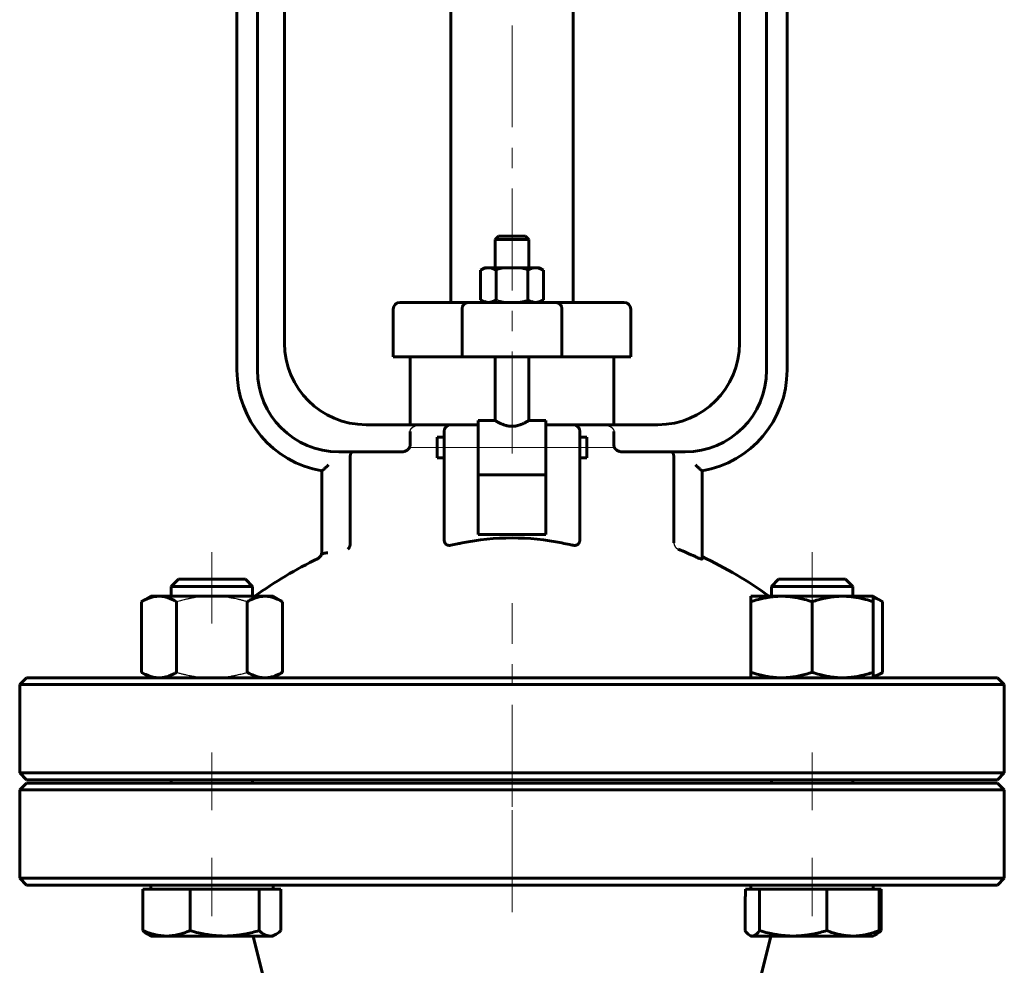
# Model space of a CAD drawing. Header units: millimetres. Extents: x 0 to 594, y 0 to 420.
# Tile 5 of 8: x 149 to 221, y 207 to 277. Entities that reach past the tile are written whole.
import ezdxf

# ---------------------------------------------------------------- set-up
doc = ezdxf.new("R2010")
doc.units = ezdxf.units.MM
for name, pattern in [('K5LT-1', [0]), ('K5LT_AXLED', [12, 7.5, -1.5, 1.5, -1.5]), ('K5LT_BASIC', [0])]:
    doc.linetypes.add(name, pattern=pattern)
doc.layers.add('Системный слой (1)', color=251, linetype='Continuous', true_color=0x6c6c6c)

# ---------------------------------------------------------------- blocks, each defined once
blk = doc.blocks.new('U0')
at = {"layer": 'Системный слой (1)', "color": 143, "linetype": 'K5LT_BASIC', "lineweight": 60, "true_color": 0x33acca}
for start, end in [(116.06522, 125.65144), (54.34856, 64.48361)]:
    blk.add_arc((185.093, 208.176), 32.5, start, end, dxfattribs=at)
blk = doc.blocks.new('U1')
at = {"layer": 'Системный слой (1)', "color": 143, "linetype": 'K5LT_BASIC', "lineweight": 60, "true_color": 0x33acca}
for p, q in [((185.093, 220.835), (149.343, 220.835)), ((220.843, 220.835), (185.093, 220.835))]:
    blk.add_line(p, q, dxfattribs=at)
blk = doc.blocks.new('U4')
at = {"layer": 'Системный слой (1)', "color": 143, "linetype": 'K5LT_BASIC', "lineweight": 60, "true_color": 0x33acca}
for p, q in [((179.593, 245.529), (179.593, 246.279)), ((179.593, 244.779), (179.593, 245.529))]:
    blk.add_line(p, q, dxfattribs=at)
blk = doc.blocks.new('U5')
at = {"layer": 'Системный слой (1)', "color": 143, "linetype": 'K5LT_BASIC', "lineweight": 60, "true_color": 0x33acca}
for p, q in [((149.343, 221.085), (185.093, 221.085)), ((185.093, 221.085), (220.843, 221.085))]:
    blk.add_line(p, q, dxfattribs=at)
blk = doc.blocks.new('U6')
at = {"layer": 'Системный слой (1)', "color": 143, "linetype": 'K5LT_BASIC', "lineweight": 60, "true_color": 0x33acca}
for p, q in [((182.593, 247.529), (183.843, 247.529)), ((186.343, 247.529), (187.593, 247.529))]:
    blk.add_line(p, q, dxfattribs=at)
blk = doc.blocks.new('U9')
at = {"layer": 'Системный слой (1)', "color": 143, "linetype": 'K5LT_BASIC', "lineweight": 60, "true_color": 0x33acca}
for p, q in [((185.093, 261.085), (184.093, 261.085)), ((186.093, 261.085), (185.093, 261.085))]:
    blk.add_line(p, q, dxfattribs=at)
blk = doc.blocks.new('U10')
at = {"layer": 'Системный слой (1)', "color": 143, "linetype": 'K5LT_BASIC', "lineweight": 60, "true_color": 0x33acca}
for p, q in [((190.593, 246.279), (190.593, 245.529)), ((190.593, 245.529), (190.593, 244.779))]:
    blk.add_line(p, q, dxfattribs=at)
blk = doc.blocks.new('U12')
at = {"layer": 'Системный слой (1)', "color": 143, "linetype": 'K5LT_BASIC', "lineweight": 60, "true_color": 0x33acca}
for p, q in [((211.842, 209.677), (211.869, 209.69)), ((211.869, 209.69), (211.896, 209.704)), ((211.896, 209.704), (211.923, 209.719)), ((211.923, 209.719), (212.035, 209.791)), ((212.035, 209.791), (212.152, 209.88)), ((212.152, 209.88), (212.273, 209.987))]:
    blk.add_line(p, q, dxfattribs=at)
blk = doc.blocks.new('U13')
at = {"layer": 'Системный слой (1)', "color": 143, "linetype": 'K5LT_BASIC', "lineweight": 60, "true_color": 0x33acca}
for p, q in [((211.912, 234.416), (211.69, 234.493)), ((212.144, 234.313), (211.912, 234.416)), ((212.386, 234.183), (212.144, 234.313))]:
    blk.add_line(p, q, dxfattribs=at)
blk = doc.blocks.new('U14')
at = {"layer": 'Системный слой (1)', "color": 143, "linetype": 'K5LT_BASIC', "lineweight": 60, "true_color": 0x33acca}
for p, q in [((162.232, 235.835), (160.532, 235.835)), ((165.459, 235.835), (162.232, 235.835))]:
    blk.add_line(p, q, dxfattribs=at)
blk = doc.blocks.new('U15')
at = {"layer": 'Системный слой (1)', "color": 143, "linetype": 'K5LT_BASIC', "lineweight": 60, "true_color": 0x33acca}
for p, q in [((202.249, 209.987), (202.369, 209.835)), ((202.369, 209.835), (202.481, 209.721)), ((202.481, 209.721), (202.59, 209.642)), ((202.59, 209.642), (202.656, 209.611)), ((202.656, 209.611), (202.722, 209.591)), ((202.722, 209.591), (202.787, 209.585))]:
    blk.add_line(p, q, dxfattribs=at)
blk = doc.blocks.new('U16')
at = {"layer": 'Системный слой (1)', "color": 143, "linetype": 'K5LT_BASIC', "lineweight": 60, "true_color": 0x33acca}
for p, q in [((211.69, 228.677), (211.912, 228.754)), ((211.912, 228.754), (212.143, 228.857)), ((212.143, 228.857), (212.386, 228.987))]:
    blk.add_line(p, q, dxfattribs=at)
blk = doc.blocks.new('U17')
at = {"layer": 'Системный слой (1)', "color": 143, "linetype": 'K5LT_BASIC', "lineweight": 60, "true_color": 0x33acca}
for p, q in [((167.274, 209.585), (167.424, 209.6)), ((167.424, 209.6), (167.575, 209.645)), ((167.575, 209.645), (167.728, 209.719)), ((167.728, 209.719), (167.841, 209.791)), ((167.841, 209.791), (167.958, 209.88)), ((167.958, 209.88), (168.079, 209.987))]:
    blk.add_line(p, q, dxfattribs=at)
blk = doc.blocks.new('U18')
at = {"layer": 'Системный слой (1)', "color": 143, "linetype": 'K5LT_BASIC', "lineweight": 60, "true_color": 0x33acca}
for p, q in [((209.532, 235.835), (204.726, 235.835)), ((209.653, 235.835), (209.532, 235.835))]:
    blk.add_line(p, q, dxfattribs=at)

msp = doc.modelspace()

# ---------------------------------------------------------------- linework, layer by layer
at = {"layer": 'Системный слой (1)', "color": 30, "linetype": 'K5LT_AXLED', "lineweight": 18, "true_color": 0xff8000}
for p, q in [((185.0926, 245.0907), (185.0926, 328.5849)), ((177.5926, 245.5294), (182.0926, 245.5294)), ((180.5926, 245.5294), (189.5926, 245.5294)), ((188.0926, 245.5294), (192.5926, 245.5294)), ((162.9955, 232.5849), (162.9955, 237.8349)), ((207.1897, 232.5849), (207.1897, 237.8349)), ((185.0926, 219.0849), (185.0926, 234.083)), ((162.9955, 218.8349), (162.9955, 223.0849)), ((185.0926, 211.3349), (185.0926, 222.8349)), ((207.1897, 218.8349), (207.1897, 223.0849)), ((162.9955, 211.0349), (162.9955, 215.3349)), ((207.1897, 211.0349), (207.1897, 215.3349))]:
    msp.add_line(p, q, dxfattribs=at)
at = {"layer": 'Системный слой (1)', "color": 143, "linetype": 'K5LT_BASIC', "lineweight": 60, "true_color": 0x33acca}
for p, q in [((180.5926, 256.2099), (180.5926, 320.5849)), ((189.5926, 256.2099), (189.5926, 320.5849)), ((164.8426, 316.5849), (164.8426, 251.2099)), ((166.3426, 316.5849), (166.3426, 251.2099)), ((203.8426, 251.2099), (203.8426, 316.5849)), ((205.3426, 251.2099), (205.3426, 316.5849)), ((168.3426, 253.2099), (168.3426, 314.5849)), ((201.8426, 314.5849), (201.8426, 253.2099)), ((184.0926, 261.0849), (183.8426, 260.8349)), ((186.0926, 261.0849), (186.3426, 260.8349)), ((183.8426, 260.8349), (185.0926, 260.8349)), ((183.8426, 258.7599), (183.8426, 260.8349)), ((185.0926, 260.8349), (186.3426, 260.8349)), ((186.3426, 258.7599), (186.3426, 260.8349)), ((183.0926, 258.7599), (182.7832, 258.5813)), ((182.7832, 256.3885), (182.7832, 258.5813)), ((183.3605, 258.7599), (183.0926, 258.7599)), ((185.0926, 258.7599), (183.3605, 258.7599)), ((183.9379, 256.3885), (183.9379, 258.5813)), ((186.8246, 258.7599), (185.0926, 258.7599)), ((186.2473, 256.3885), (186.2473, 258.5813)), ((187.0926, 258.7599), (186.8246, 258.7599)), ((187.0926, 258.7599), (187.402, 258.5813)), ((187.402, 256.3885), (187.402, 258.5813)), ((177.128, 256.2099), (176.8426, 256.2099)), ((181.902, 256.2099), (177.128, 256.2099)), ((188.2832, 256.2099), (181.902, 256.2099)), ((183.0926, 256.2099), (182.7832, 256.3885)), ((187.0926, 256.2099), (187.402, 256.3885)), ((193.0572, 256.2099), (188.2832, 256.2099)), ((193.3426, 256.2099), (193.0572, 256.2099)), ((176.3426, 252.2099), (176.3426, 255.7099)), ((181.4148, 252.2099), (181.4148, 255.7099)), ((188.7704, 252.2099), (188.7704, 255.7099)), ((193.8426, 252.2099), (193.8426, 255.7099)), ((176.3426, 252.2099), (176.6453, 252.2099)), ((176.6453, 252.2099), (181.4148, 252.2099)), ((177.5926, 247.2099), (177.5926, 252.2099)), ((181.4148, 252.2099), (188.7704, 252.2099)), ((183.8426, 247.5294), (183.8426, 252.2099)), ((186.3426, 247.5294), (186.3426, 252.2099)), ((188.7704, 252.2099), (193.5399, 252.2099)), ((192.5926, 247.2099), (192.5926, 252.2099)), ((193.5399, 252.2099), (193.8426, 252.2099)), ((182.5926, 247.5294), (182.5926, 247.182)), ((187.5926, 247.5294), (187.5926, 247.182)), ((178.4593, 247.2099), (174.3426, 247.2099)), ((177.5926, 246.7099), (177.5926, 245.7099)), ((180.5926, 247.2099), (178.4593, 247.2099)), ((180.0926, 246.7099), (180.0926, 244.8779)), ((182.5926, 247.2099), (180.5926, 247.2099)), ((182.5926, 244.4864), (182.5926, 247.182)), ((189.5926, 247.2099), (187.5926, 247.2099)), ((187.5926, 247.182), (187.5926, 244.4864)), ((191.7258, 247.2099), (189.5926, 247.2099)), ((190.0926, 244.8779), (190.0926, 246.7099)), ((195.8426, 247.2099), (191.7258, 247.2099)), ((192.5926, 245.7099), (192.5926, 246.7099)), ((179.5926, 246.2794), (180.0926, 246.2794)), ((190.0926, 246.2794), (190.5926, 246.2794)), ((172.3426, 245.2099), (176.9686, 245.2099)), ((193.2166, 245.2099), (197.8426, 245.2099)), ((173.1684, 244.7099), (173.1684, 238.6515)), ((179.5926, 244.7794), (180.0926, 244.7794)), ((180.0926, 244.8779), (180.0926, 238.7818)), ((182.5926, 244.4864), (182.5926, 243.5533)), ((187.5926, 244.4864), (187.5926, 243.5533)), ((190.0926, 238.7818), (190.0926, 244.8779)), ((190.0926, 244.7794), (190.5926, 244.7794)), ((197.0168, 238.5076), (197.0168, 244.7099)), ((171.0926, 243.8148), (171.0926, 237.987)), ((199.0926, 237.3255), (199.0926, 243.8148)), ((182.5926, 239.1382), (182.5926, 243.5533)), ((182.5926, 243.5294), (187.5926, 243.5294)), ((187.5926, 243.5533), (187.5926, 239.1382)), ((187.5926, 239.1382), (182.5926, 239.1382)), ((171.0926, 237.987), (171.0926, 237.6353)), ((160.5323, 235.8349), (159.9955, 235.2981)), ((165.4587, 235.8349), (165.9955, 235.2981)), ((204.7264, 235.8349), (204.1897, 235.2981)), ((209.6529, 235.8349), (210.1897, 235.2981)), ((159.9955, 235.2981), (162.0659, 235.2981)), ((159.9955, 234.5849), (159.9955, 235.2981)), ((162.0659, 235.2981), (165.9955, 235.2981)), ((165.9955, 234.5849), (165.9955, 235.2981)), ((204.1897, 234.5849), (204.1897, 235.2981)), ((204.1897, 235.2981), (210.042, 235.2981)), ((210.042, 235.2981), (210.1897, 235.2981)), ((210.1897, 234.5849), (210.1897, 235.2981)), ((158.4955, 234.5849), (157.7994, 234.183)), ((157.7994, 234.183), (157.7994, 228.9868)), ((158.4955, 234.5849), (159.0984, 234.5849)), ((159.0984, 234.5849), (162.9955, 234.5849)), ((160.3974, 234.183), (160.3974, 228.9868)), ((162.9955, 234.5849), (166.8926, 234.5849)), ((165.5936, 234.183), (165.5936, 228.9868)), ((166.8926, 234.5849), (167.4955, 234.5849)), ((167.4955, 234.5849), (168.1917, 234.183)), ((168.1917, 234.183), (168.1917, 228.9868)), ((202.6897, 234.5849), (204.9397, 234.5849)), ((202.6897, 234.183), (202.6897, 234.5849)), ((202.6897, 234.183), (202.6897, 228.9868)), ((204.9397, 234.5849), (209.4397, 234.5849)), ((207.1897, 234.183), (207.1897, 228.9868)), ((209.4397, 234.5849), (211.6897, 234.5849)), ((211.6897, 234.5849), (211.6897, 234.183)), ((211.6897, 234.5849), (212.3858, 234.183)), ((211.6897, 234.183), (211.6897, 228.9868)), ((212.3858, 234.183), (212.3858, 228.9868)), ((149.3426, 228.5849), (148.8426, 228.0849)), ((159.8135, 228.5849), (149.3426, 228.5849)), ((158.4955, 228.5849), (157.7994, 228.9868)), ((185.0926, 228.5849), (159.8135, 228.5849)), ((167.4955, 228.5849), (168.1917, 228.9868)), ((210.3717, 228.5849), (185.0926, 228.5849)), ((202.6897, 228.5849), (202.6897, 228.9868)), ((220.8426, 228.5849), (210.3717, 228.5849)), ((211.6897, 228.5849), (212.3858, 228.9868)), ((211.6897, 228.9868), (211.6897, 228.5849)), ((220.8426, 228.5849), (221.3426, 228.0849)), ((148.8426, 228.0849), (185.0926, 228.0849)), ((148.8426, 221.5849), (148.8426, 228.0849)), ((185.0926, 228.0849), (221.3426, 228.0849)), ((221.3426, 221.5849), (221.3426, 228.0849)), ((185.0926, 221.5849), (148.8426, 221.5849)), ((149.3426, 221.0849), (148.8426, 221.5849)), ((221.3426, 221.5849), (185.0926, 221.5849)), ((220.8426, 221.0849), (221.3426, 221.5849)), ((149.3426, 220.8349), (148.8426, 220.3349)), ((159.9955, 220.8349), (159.9955, 221.0849)), ((165.9955, 220.8349), (165.9955, 221.0849)), ((204.1897, 220.8349), (204.1897, 221.0849)), ((210.1897, 220.8349), (210.1897, 221.0849)), ((220.8426, 220.8349), (221.3426, 220.3349)), ((148.8426, 220.3349), (185.0926, 220.3349)), ((148.8426, 213.8349), (148.8426, 220.3349)), ((185.0926, 220.3349), (221.3426, 220.3349)), ((221.3426, 213.8349), (221.3426, 220.3349)), ((149.3426, 213.3349), (148.8426, 213.8349)), ((185.0926, 213.8349), (148.8426, 213.8349)), ((149.3426, 213.3349), (159.8135, 213.3349)), ((158.4955, 213.0349), (158.4955, 213.3349)), ((159.8135, 213.3349), (185.0926, 213.3349)), ((167.4955, 213.0349), (167.4955, 213.3349)), ((221.3426, 213.8349), (185.0926, 213.8349)), ((185.0926, 213.3349), (210.3717, 213.3349)), ((202.6897, 213.0349), (202.6897, 213.3349)), ((210.3717, 213.3349), (220.8426, 213.3349)), ((211.6897, 213.0349), (211.6897, 213.3349)), ((220.8426, 213.3349), (221.3426, 213.8349)), ((157.9119, 213.0349), (159.6487, 213.0349)), ((157.9119, 213.0349), (157.9119, 209.9868)), ((159.6487, 213.0349), (161.3854, 213.0349)), ((161.3854, 213.0349), (161.3854, 209.9868)), ((161.3854, 213.0349), (163.9272, 213.0349)), ((163.9272, 213.0349), (166.469, 213.0349)), ((166.469, 213.0349), (166.469, 209.9868)), ((166.469, 213.0349), (167.274, 213.0349)), ((167.274, 213.0349), (168.0791, 213.0349)), ((168.0791, 213.0349), (168.0791, 209.9868)), ((202.2969, 213.0349), (202.7872, 213.0349)), ((202.7872, 213.0349), (203.3251, 213.0349)), ((203.3251, 213.0349), (205.7953, 213.0349)), ((203.3251, 213.0349), (203.3251, 209.9868)), ((205.7953, 213.0349), (208.2655, 213.0349)), ((208.2655, 213.0349), (208.2655, 209.9868)), ((208.2655, 213.0349), (210.1978, 213.0349)), ((210.1978, 213.0349), (212.1301, 213.0349)), ((212.1301, 213.0349), (212.2732, 213.0349)), ((212.1301, 213.0349), (212.1301, 209.9868)), ((212.2732, 213.0349), (212.2732, 209.9868)), ((202.2493, 211.8035), (202.2493, 209.9868)), ((158.4955, 209.5849), (158.2626, 209.7193)), ((159.6487, 209.5849), (158.4955, 209.5849)), ((163.9272, 209.5849), (159.6487, 209.5849)), ((167.274, 209.5849), (163.9272, 209.5849)), ((167.1068, 205.2779), (166.0301, 209.5849)), ((167.4955, 209.5849), (167.274, 209.5849)), ((167.4955, 209.5849), (167.7284, 209.7193)), ((202.6897, 209.5849), (202.59, 209.6424)), ((202.7872, 209.5849), (202.6897, 209.5849)), ((205.7953, 209.5849), (202.7872, 209.5849)), ((203.0783, 205.2779), (204.1551, 209.5849)), ((210.1978, 209.5849), (205.7953, 209.5849)), ((211.6897, 209.5849), (210.1978, 209.5849)), ((211.6897, 209.5849), (211.7893, 209.6424)), ((211.7894, 209.6424), (211.9226, 209.7193))]:
    msp.add_line(p, q, dxfattribs=at)
for centre, radius, start, end in [((176.8426, 255.7099), 0.5, 90, 180), ((193.3426, 255.7099), 0.5, 0, 90), ((174.3426, 253.2099), 6, 180, 270), ((195.8426, 253.2099), 6, 270, 0), ((172.3426, 251.2099), 7.5, 180, 260.405932), ((172.3426, 251.2099), 6, 180, 270), ((197.8426, 251.2099), 6, 270, 0), ((197.8426, 251.2099), 7.5, 279.594068, 0), ((180.5926, 246.7099), 0.5, 90, 180), ((189.5926, 246.7099), 0.5, 0, 90), ((170.5926, 237.8198), 0.5, 296.065218, 0), ((185.0926, 208.1761), 32.2829, 65.28041, 67.716161)]:
    msp.add_arc(centre, radius, start, end, dxfattribs=at)
for centre, major_axis, ratio, start_param, end_param in [((185.0926, 230.5432), (-12.5, 0), 0.6666667, 4.413712, 5.0110659), ((201.088, 228.2399), (0.32, 31.5683), 0.0492474, 4.1652626, 4.2103445)]:
    msp.add_ellipse(centre, major_axis=major_axis, ratio=ratio, start_param=start_param, end_param=end_param, dxfattribs=at)
for points, knots in [([(182.7832, 258.5813), (182.8462, 258.6176), (182.9521, 258.671), (183.0852, 258.7192), (183.1955, 258.7462), (183.2835, 258.7579), (183.3397, 258.7599), (183.3605, 258.7599)], [0, 0, 0, 0, 2.3590025, 4.1710094, 5.5638785, 7.1013752, 8, 8, 8, 8]), ([(183.3605, 258.7599), (183.4021, 258.7599), (183.4814, 258.7542), (183.6026, 258.7292), (183.7497, 258.6799), (183.8643, 258.6238), (183.9379, 258.5813)], [0, 0, 0, 0, 1.5650017, 3.0195253, 4.5909393, 7, 7, 7, 7]), ([(186.2473, 258.5813), (186.3103, 258.6176), (186.4162, 258.671), (186.5493, 258.7192), (186.6596, 258.7462), (186.7476, 258.7579), (186.8038, 258.7599), (186.8246, 258.7599)], [0, 0, 0, 0, 2.3590025, 4.1710094, 5.5638785, 7.1013752, 8, 8, 8, 8]), ([(186.8246, 258.7599), (186.8662, 258.7599), (186.9455, 258.7542), (187.0667, 258.7292), (187.2138, 258.6799), (187.3284, 258.6238), (187.402, 258.5813)], [0, 0, 0, 0, 1.5650017, 3.0195253, 4.5909393, 7, 7, 7, 7]), ([(181.902, 256.2099), (181.8617, 256.2099), (181.791, 256.2009), (181.6953, 256.1659), (181.6221, 256.122), (181.5568, 256.0662), (181.4967, 255.994), (181.4504, 255.9067), (181.4213, 255.8085), (181.4148, 255.7447), (181.4148, 255.7099)], [0, 0, 0, 0, 1.7403825, 3.048214, 4.3540078, 5.3849806, 6.7063657, 8.3211972, 9.5374293, 11, 11, 11, 11]), ([(183.3605, 256.2099), (183.319, 256.2099), (183.2397, 256.2156), (183.1185, 256.2407), (182.9714, 256.2899), (182.8568, 256.3461), (182.7832, 256.3885)], [0, 0, 0, 0, 1.5650017, 3.0195253, 4.5909393, 7, 7, 7, 7]), ([(183.9379, 256.3885), (183.8749, 256.3522), (183.769, 256.2989), (183.6359, 256.2507), (183.5256, 256.2236), (183.4376, 256.2119), (183.3814, 256.2099), (183.3605, 256.2099)], [0, 0, 0, 0, 2.3590025, 4.1710094, 5.5638785, 7.1013752, 8, 8, 8, 8]), ([(186.8246, 256.2099), (186.7831, 256.2099), (186.7038, 256.2156), (186.5826, 256.2407), (186.4355, 256.2899), (186.3209, 256.3461), (186.2473, 256.3885)], [0, 0, 0, 0, 1.5650017, 3.0195253, 4.5909393, 7, 7, 7, 7]), ([(187.402, 256.3885), (187.339, 256.3522), (187.2331, 256.2989), (187.1, 256.2507), (186.9897, 256.2236), (186.9017, 256.2119), (186.8455, 256.2099), (186.8246, 256.2099)], [0, 0, 0, 0, 2.3590025, 4.1710094, 5.5638785, 7.1013752, 8, 8, 8, 8]), ([(188.2832, 256.2099), (188.3235, 256.2099), (188.3942, 256.2009), (188.4899, 256.1659), (188.5631, 256.122), (188.6283, 256.0662), (188.6885, 255.994), (188.7347, 255.9067), (188.7639, 255.8085), (188.7704, 255.7447), (188.7704, 255.7099)], [0, 0, 0, 0, 1.7403825, 3.048214, 4.3540078, 5.3849806, 6.7063657, 8.3211972, 9.5374293, 11, 11, 11, 11]), ([(186.3426, 247.5294), (186.3425, 247.5294), (186.3325, 247.5231), (186.2898, 247.4968), (186.2267, 247.4588), (186.1406, 247.4093), (186.0493, 247.3598), (185.9401, 247.3051), (185.8248, 247.2525), (185.7088, 247.2069), (185.6154, 247.1754), (185.5262, 247.1489), (185.4169, 247.1223), (185.287, 247.1009), (185.1562, 247.0902), (185.0285, 247.0903), (184.9086, 247.1001), (184.7817, 247.1197), (184.6449, 247.1515), (184.5074, 247.1952), (184.3972, 247.2379), (184.2922, 247.2831), (184.1979, 247.3281), (184.0989, 247.3796), (184.0061, 247.431), (183.927, 247.4776), (183.8785, 247.5072), (183.8497, 247.525), (183.8426, 247.5294), (183.8426, 247.5294)], [0, 0, 0, 0, 1.4950714, 2.7555104, 4.2136036, 5.4199312, 6.8011118, 7.7563193, 9.1273362, 10.313858, 10.9541121, 11.5542386, 12.5433031, 13.5762135, 14.5399669, 15.4711935, 16.4124476, 17.2236025, 18.3789697, 19.6695117, 20.7156977, 21.3986035, 22.7414146, 23.7206183, 24.9497946, 26.5643928, 27.8512033, 28.6462388, 30, 30, 30, 30]), ([(173.3373, 245.2099), (173.3281, 245.2099), (173.3104, 245.2062), (173.2813, 245.1871), (173.2574, 245.1574), (173.2391, 245.1236), (173.2263, 245.0947), (173.2145, 245.0622), (173.2039, 245.0254), (173.1958, 244.9914), (173.1889, 244.957), (173.1824, 244.9177), (173.1756, 244.8638), (173.1698, 244.7931), (173.1684, 244.7394), (173.1684, 244.7099)], [0, 0, 0, 0, 1.6701691, 3.1587893, 5.2565769, 6.2706178, 7.0592022, 8.2240393, 9.3014486, 10.1517089, 10.7764395, 11.7142216, 12.7692604, 14.1756099, 16, 16, 16, 16]), ([(177.5926, 245.7099), (177.5926, 245.6877), (177.5892, 245.6497), (177.5755, 245.5933), (177.5544, 245.5393), (177.5271, 245.4913), (177.4921, 245.4429), (177.4569, 245.4042), (177.4167, 245.3681), (177.3752, 245.3361), (177.3267, 245.3051), (177.258, 245.2695), (177.1747, 245.2381), (177.071, 245.2149), (177.0033, 245.2099), (176.9686, 245.2099)], [0, 0, 0, 0, 1.0772019, 1.8402868, 2.805405, 3.893208, 4.554014, 5.8176524, 6.639131, 7.5458017, 8.7624887, 9.8370785, 11.8609677, 13.7865614, 16, 16, 16, 16]), ([(193.2166, 245.2099), (193.1869, 245.2099), (193.1336, 245.2133), (193.0497, 245.2285), (192.9655, 245.2535), (192.8808, 245.2915), (192.8166, 245.3313), (192.7703, 245.3666), (192.7374, 245.3959), (192.7083, 245.4262), (192.6828, 245.4569), (192.6591, 245.4902), (192.6358, 245.5305), (192.6171, 245.5728), (192.6015, 245.6232), (192.5939, 245.6681), (192.5926, 245.6998), (192.5926, 245.7099)], [0, 0, 0, 0, 2.1351585, 3.6868959, 5.6441564, 7.7714701, 9.5334434, 10.3916585, 11.4180294, 12.2746569, 12.9347803, 13.737937, 14.5741405, 15.5277151, 16.2726241, 17.4488287, 18, 18, 18, 18]), ([(197.0168, 244.7099), (197.0168, 244.7479), (197.0148, 244.8065), (197.0065, 244.8934), (196.9976, 244.9522), (196.9863, 245.0054), (196.9767, 245.0423), (196.9679, 245.0696), (196.9578, 245.0971), (196.9429, 245.1316), (196.9198, 245.169), (196.8932, 245.1955), (196.8692, 245.2078), (196.8542, 245.2099), (196.8479, 245.2099)], [0, 0, 0, 0, 2.2030377, 3.2811608, 4.9847597, 5.7815907, 6.8481065, 7.7009663, 8.0546892, 9.2715815, 10.9666318, 12.4792272, 13.921239, 15, 15, 15, 15]), ([(171.5926, 244.2502), (171.5527, 244.2143), (171.4832, 244.1525), (171.404, 244.0828), (171.3377, 244.0249), (171.2817, 243.9764), (171.2333, 243.9346), (171.1934, 243.9005), (171.1566, 243.8691), (171.1254, 243.8426), (171.1056, 243.8258), (171.095, 243.8169), (171.0926, 243.8148), (171.0926, 243.8148)], [0, 0, 0, 0, 2.444802, 4.2175798, 4.9429834, 6.7163987, 7.9801547, 8.5212378, 9.9108339, 11.2659029, 12.119508, 13.0892541, 14, 14, 14, 14]), ([(198.5926, 244.2502), (198.6325, 244.2143), (198.702, 244.1525), (198.7812, 244.0828), (198.8475, 244.0249), (198.9035, 243.9764), (198.9519, 243.9346), (198.9918, 243.9005), (199.0286, 243.8691), (199.0598, 243.8426), (199.0796, 243.8258), (199.0901, 243.8169), (199.0926, 243.8148), (199.0926, 243.8148)], [0, 0, 0, 0, 2.444802, 4.2175798, 4.9429834, 6.7163987, 7.9801547, 8.5212378, 9.9108339, 11.2659029, 12.119508, 13.0892541, 14, 14, 14, 14]), ([(180.1558, 238.5076), (180.1425, 238.5324), (180.122, 238.5809), (180.1023, 238.658), (180.0939, 238.7244), (180.0926, 238.7659), (180.0926, 238.7818)], [0, 0, 0, 0, 2.111918, 3.8791931, 5.7831945, 7, 7, 7, 7]), ([(190.0926, 238.7818), (190.0926, 238.7516), (190.089, 238.6938), (190.0717, 238.608), (190.0497, 238.5478), (190.0335, 238.5153), (190.0294, 238.5076)], [0, 0, 0, 0, 2.3108771, 4.2823811, 6.3482622, 7, 7, 7, 7]), ([(172.9931, 238.0481), (173.0189, 238.0642), (173.0549, 238.0953), (173.0951, 238.1487), (173.1269, 238.2038), (173.1499, 238.2625), (173.1649, 238.3237), (173.1725, 238.3697), (173.1777, 238.4305), (173.1769, 238.4775), (173.1743, 238.5076)], [0, 0, 0, 0, 2.4648811, 3.6884731, 4.8318135, 6.8229859, 7.6705075, 8.5563696, 9.4668914, 11, 11, 11, 11]), ([(180.1558, 238.5076), (180.1597, 238.5006), (180.1647, 238.4919), (180.1723, 238.4797), (180.1797, 238.4689), (180.1892, 238.4562), (180.2014, 238.4417), (180.2122, 238.4303), (180.2272, 238.4159), (180.2417, 238.4038), (180.2611, 238.3898), (180.2782, 238.3792), (180.3018, 238.3665), (180.327, 238.3554), (180.3571, 238.3453), (180.3859, 238.3379), (180.4162, 238.3324), (180.4517, 238.3285), (180.4919, 238.3272), (180.5255, 238.3291), (180.5479, 238.3316), (180.5591, 238.333), (180.574, 238.3353), (180.5851, 238.3374), (180.5926, 238.3388)], [0, 0, 0, 0, 1.2357024, 1.5540039, 2.2187777, 3.2767382, 4.0244251, 5.216683, 5.7746824, 7.3663978, 8.2720193, 9.6710545, 10.6274919, 12.5633253, 14.0005445, 15.4355087, 16.9199969, 18.4261442, 20.4549466, 22.475452, 22.9791114, 23.4828072, 23.9871103, 25, 25, 25, 25]), ([(180.5926, 238.3388), (180.7594, 238.3729), (181.0372, 238.4301), (181.3055, 238.4853), (181.4144, 238.5076)], [0, 0, 0, 0, 2.9416618, 5, 5, 5, 5]), ([(188.7708, 238.5076), (188.9602, 238.4688), (189.2332, 238.4125), (189.5136, 238.355), (189.5926, 238.3388)], [0, 0, 0, 0, 3.599175, 5, 5, 5, 5]), ([(189.5926, 238.3388), (189.6061, 238.3363), (189.6241, 238.3332), (189.6467, 238.3305), (189.66, 238.3293), (189.682, 238.3279), (189.7081, 238.3275), (189.7419, 238.3293), (189.7742, 238.3331), (189.8081, 238.3399), (189.8415, 238.3493), (189.8727, 238.3614), (189.9007, 238.3754), (189.9205, 238.3875), (189.9377, 238.3995), (189.9518, 238.4106), (189.97, 238.427), (189.9846, 238.4424), (189.9994, 238.4605), (190.0077, 238.4719), (190.0185, 238.4882), (190.0244, 238.4986), (190.0294, 238.5076)], [0, 0, 0, 0, 1.7312151, 2.2971084, 2.8596451, 3.4180793, 5.0823705, 6.1768874, 7.7864018, 9.3372761, 10.790484, 12.5036625, 14.0190452, 15.3280707, 15.9309446, 17.1341039, 18.0007964, 19.5537888, 20.2479376, 21.3440403, 21.5554349, 23, 23, 23, 23]), ([(171.0926, 237.6353), (171.0926, 237.6455), (171.1001, 237.6658), (171.1271, 237.6902), (171.1611, 237.71), (171.1995, 237.7269), (171.2541, 237.7442), (171.3573, 237.7673), (171.4539, 237.7779), (171.5259, 237.7808)], [0, 0, 0, 0, 1.4426849, 2.8982285, 3.628453, 4.593047, 5.7863333, 6.9698325, 10, 10, 10, 10]), ([(199.0926, 237.3255), (199.0926, 237.323), (199.09, 237.3199), (199.076, 237.3181), (199.0513, 237.3218), (199.019, 237.3304), (198.9892, 237.3393), (198.9562, 237.3502), (198.9214, 237.3627), (198.8795, 237.3784), (198.8265, 237.3991), (198.7327, 237.438), (198.6521, 237.4736), (198.601, 237.4969), (198.5926, 237.5008)], [0, 0, 0, 0, 1.3135429, 2.2072815, 4.1502594, 5.2791437, 5.8117849, 7.0847187, 8.2179519, 8.6072487, 10.2036082, 11.8078671, 14.4667911, 15, 15, 15, 15]), ([(159.0984, 234.5849), (159.0418, 234.5849), (158.9307, 234.5801), (158.765, 234.5587), (158.6047, 234.5251), (158.4479, 234.4803), (158.2656, 234.4154), (158.051, 234.321), (157.8849, 234.2324), (157.7994, 234.183)], [0, 0, 0, 0, 1.4138581, 2.7452481, 4.0036736, 5.2067735, 6.3892885, 8.1629554, 10, 10, 10, 10]), ([(160.3974, 234.183), (160.2858, 234.2474), (160.096, 234.3461), (159.8414, 234.4506), (159.6263, 234.5177), (159.4265, 234.5605), (159.2527, 234.5811), (159.1443, 234.5849), (159.0984, 234.5849)], [0, 0, 0, 0, 2.0902735, 3.6965355, 5.221998, 6.6505996, 8.0107907, 9, 9, 9, 9]), ([(166.8926, 234.5849), (166.836, 234.5849), (166.7249, 234.5801), (166.5592, 234.5587), (166.399, 234.5251), (166.2421, 234.4803), (166.0598, 234.4154), (165.8452, 234.321), (165.6792, 234.2324), (165.5936, 234.183)], [0, 0, 0, 0, 1.4138581, 2.7452481, 4.0036736, 5.2067735, 6.3892885, 8.1629554, 10, 10, 10, 10]), ([(168.1917, 234.183), (168.0801, 234.2474), (167.8902, 234.3461), (167.6356, 234.4506), (167.4205, 234.5177), (167.2208, 234.5605), (167.047, 234.5811), (166.9385, 234.5849), (166.8926, 234.5849)], [0, 0, 0, 0, 2.0902735, 3.6965355, 5.221998, 6.6505996, 8.0107907, 9, 9, 9, 9]), ([(204.9397, 234.5849), (204.8417, 234.5849), (204.6492, 234.5801), (204.3621, 234.5587), (204.0846, 234.5251), (203.813, 234.4803), (203.4973, 234.4154), (203.1255, 234.321), (202.8379, 234.2324), (202.6897, 234.183)], [0, 0, 0, 0, 1.4138581, 2.7452481, 4.0036736, 5.2067735, 6.3892885, 8.1629554, 10, 10, 10, 10]), ([(207.1897, 234.183), (206.9964, 234.2474), (206.6675, 234.3461), (206.2266, 234.4506), (205.854, 234.5177), (205.508, 234.5605), (205.207, 234.5811), (205.0191, 234.5849), (204.9397, 234.5849)], [0, 0, 0, 0, 2.0902735, 3.6965355, 5.221998, 6.6505996, 8.0107907, 9, 9, 9, 9]), ([(209.4397, 234.5849), (209.3417, 234.5849), (209.1492, 234.5801), (208.8621, 234.5587), (208.5846, 234.5251), (208.313, 234.4803), (207.9973, 234.4154), (207.6255, 234.321), (207.3379, 234.2324), (207.1897, 234.183)], [0, 0, 0, 0, 1.4138581, 2.7452481, 4.0036736, 5.2067735, 6.3892885, 8.1629554, 10, 10, 10, 10]), ([(211.6897, 234.183), (211.4964, 234.2474), (211.1675, 234.3461), (210.7266, 234.4506), (210.354, 234.5177), (210.008, 234.5605), (209.707, 234.5811), (209.5191, 234.5849), (209.4397, 234.5849)], [0, 0, 0, 0, 2.0902735, 3.6965355, 5.221998, 6.6505996, 8.0107907, 9, 9, 9, 9]), ([(157.7994, 228.9868), (157.911, 228.9224), (158.1008, 228.8238), (158.3554, 228.7192), (158.5705, 228.6521), (158.7702, 228.6093), (158.944, 228.5888), (159.0525, 228.5849), (159.0984, 228.5849)], [0, 0, 0, 0, 2.0902735, 3.6965355, 5.221998, 6.6505996, 8.0107907, 9, 9, 9, 9]), ([(159.0984, 228.5849), (159.155, 228.5849), (159.2661, 228.5897), (159.4318, 228.6111), (159.592, 228.6447), (159.7489, 228.6895), (159.9312, 228.7544), (160.1458, 228.8488), (160.3118, 228.9374), (160.3974, 228.9868)], [0, 0, 0, 0, 1.4138581, 2.7452481, 4.0036736, 5.2067735, 6.3892885, 8.1629554, 10, 10, 10, 10]), ([(165.5936, 228.9868), (165.7052, 228.9224), (165.8951, 228.8238), (166.1496, 228.7192), (166.3647, 228.6521), (166.5645, 228.6093), (166.7383, 228.5888), (166.8467, 228.5849), (166.8926, 228.5849)], [0, 0, 0, 0, 2.0902735, 3.6965355, 5.221998, 6.6505996, 8.0107907, 9, 9, 9, 9]), ([(166.8926, 228.5849), (166.9492, 228.5849), (167.0603, 228.5897), (167.2261, 228.6111), (167.3863, 228.6447), (167.5431, 228.6895), (167.7254, 228.7544), (167.9401, 228.8488), (168.1061, 228.9374), (168.1917, 228.9868)], [0, 0, 0, 0, 1.4138581, 2.7452481, 4.0036736, 5.2067735, 6.3892885, 8.1629554, 10, 10, 10, 10]), ([(202.6897, 228.9868), (202.883, 228.9224), (203.2118, 228.8238), (203.6528, 228.7192), (204.0254, 228.6521), (204.3713, 228.6093), (204.6723, 228.5888), (204.8602, 228.5849), (204.9397, 228.5849)], [0, 0, 0, 0, 2.0902735, 3.6965355, 5.221998, 6.6505996, 8.0107907, 9, 9, 9, 9]), ([(204.9397, 228.5849), (205.0377, 228.5849), (205.2302, 228.5897), (205.5172, 228.6111), (205.7947, 228.6447), (206.0664, 228.6895), (206.3821, 228.7544), (206.7539, 228.8488), (207.0414, 228.9374), (207.1897, 228.9868)], [0, 0, 0, 0, 1.4138581, 2.7452481, 4.0036736, 5.2067735, 6.3892885, 8.1629554, 10, 10, 10, 10]), ([(207.1897, 228.9868), (207.383, 228.9224), (207.7118, 228.8238), (208.1528, 228.7192), (208.5254, 228.6521), (208.8713, 228.6093), (209.1723, 228.5888), (209.3602, 228.5849), (209.4397, 228.5849)], [0, 0, 0, 0, 2.0902735, 3.6965355, 5.221998, 6.6505996, 8.0107907, 9, 9, 9, 9]), ([(209.4397, 228.5849), (209.5377, 228.5849), (209.7302, 228.5897), (210.0172, 228.6111), (210.2947, 228.6447), (210.5664, 228.6895), (210.8821, 228.7544), (211.2539, 228.8488), (211.5414, 228.9374), (211.6897, 228.9868)], [0, 0, 0, 0, 1.4138581, 2.7452481, 4.0036736, 5.2067735, 6.3892885, 8.1629554, 10, 10, 10, 10]), ([(157.9119, 209.9868), (158.0612, 209.9223), (158.315, 209.8237), (158.6553, 209.7191), (158.943, 209.652), (159.21, 209.6093), (159.4423, 209.5887), (159.5874, 209.5849), (159.6487, 209.5849)], [0, 0, 0, 0, 2.0902735, 3.6965355, 5.221998, 6.6505996, 8.0107907, 9, 9, 9, 9]), ([(158.2626, 209.7193), (158.2089, 209.7504), (158.0954, 209.8261), (157.9753, 209.9278), (157.9119, 209.9868)], [0, 0, 0, 0, 2.4370199, 5, 5, 5, 5]), ([(159.6487, 209.5849), (159.7243, 209.5849), (159.8729, 209.5897), (160.0945, 209.611), (160.3087, 209.6447), (160.5184, 209.6894), (160.7621, 209.7543), (161.0491, 209.8487), (161.271, 209.9374), (161.3854, 209.9868)], [0, 0, 0, 0, 1.4138581, 2.7452481, 4.0036736, 5.2067735, 6.3892885, 8.1629554, 10, 10, 10, 10]), ([(161.3854, 209.9868), (161.6038, 209.9223), (161.9753, 209.8237), (162.4734, 209.7191), (162.8943, 209.652), (163.2851, 209.6093), (163.6252, 209.5887), (163.8375, 209.5849), (163.9272, 209.5849)], [0, 0, 0, 0, 2.0902735, 3.6965355, 5.221998, 6.6505996, 8.0107907, 9, 9, 9, 9]), ([(163.9272, 209.5849), (164.0379, 209.5849), (164.2554, 209.5897), (164.5796, 209.611), (164.8931, 209.6447), (165.2, 209.6894), (165.5567, 209.7543), (165.9767, 209.8487), (166.3015, 209.9374), (166.469, 209.9868)], [0, 0, 0, 0, 1.4138581, 2.7452481, 4.0036736, 5.2067735, 6.3892885, 8.1629554, 10, 10, 10, 10]), ([(166.469, 209.9868), (166.5382, 209.9223), (166.6558, 209.8237), (166.8136, 209.7191), (166.9469, 209.652), (167.0707, 209.6093), (167.1784, 209.5887), (167.2456, 209.5849), (167.274, 209.5849)], [0, 0, 0, 0, 2.0902735, 3.6965355, 5.221998, 6.6505996, 8.0107907, 9, 9, 9, 9]), ([(202.7872, 209.5849), (202.8106, 209.5849), (202.8566, 209.5897), (202.9253, 209.611), (202.9916, 209.6447), (203.0566, 209.6894), (203.132, 209.7543), (203.2209, 209.8487), (203.2897, 209.9374), (203.3251, 209.9868)], [0, 0, 0, 0, 1.4138581, 2.7452481, 4.0036736, 5.2067735, 6.3892885, 8.1629554, 10, 10, 10, 10]), ([(203.3251, 209.9868), (203.5373, 209.9223), (203.8984, 209.8237), (204.3824, 209.7191), (204.7915, 209.652), (205.1713, 209.6093), (205.5018, 209.5887), (205.7081, 209.5849), (205.7953, 209.5849)], [0, 0, 0, 0, 2.0902735, 3.6965355, 5.221998, 6.6505996, 8.0107907, 9, 9, 9, 9]), ([(205.7953, 209.5849), (205.9029, 209.5849), (206.1143, 209.5897), (206.4294, 209.611), (206.734, 209.6447), (207.0323, 209.6894), (207.3789, 209.7543), (207.7871, 209.8487), (208.1028, 209.9374), (208.2655, 209.9868)], [0, 0, 0, 0, 1.4138581, 2.7452481, 4.0036736, 5.2067735, 6.3892885, 8.1629554, 10, 10, 10, 10]), ([(208.2655, 209.9868), (208.4315, 209.9223), (208.714, 209.8237), (209.0926, 209.7191), (209.4126, 209.652), (209.7097, 209.6093), (209.9682, 209.5887), (210.1296, 209.5849), (210.1978, 209.5849)], [0, 0, 0, 0, 2.0902735, 3.6965355, 5.221998, 6.6505996, 8.0107907, 9, 9, 9, 9]), ([(210.1978, 209.5849), (210.282, 209.5849), (210.4473, 209.5897), (210.6938, 209.611), (210.9321, 209.6447), (211.1654, 209.6894), (211.4365, 209.7543), (211.7558, 209.8487), (212.0028, 209.9374), (212.1301, 209.9868)], [0, 0, 0, 0, 1.4138581, 2.7452481, 4.0036736, 5.2067735, 6.3892885, 8.1629554, 10, 10, 10, 10]), ([(212.1301, 209.9868), (212.0823, 209.9202), (212.0023, 209.8202), (211.8903, 209.7102), (211.824, 209.6624), (211.7894, 209.6424)], [0, 0, 0, 0, 2.3258926, 4.060891, 6, 6, 6, 6])]:
    msp.add_open_spline(points, degree=3, knots=knots, dxfattribs=at)
at = {"layer": 'Системный слой (1)', "color": 7, "linetype": 'K5LT-1'}
for points, knots in [([(183.9379, 258.5813), (183.9567, 258.5867), (183.9947, 258.5975), (184.0519, 258.6131), (184.1089, 258.6279), (184.1649, 258.6418), (184.2196, 258.6548), (184.2737, 258.667), (184.3272, 258.6784), (184.3856, 258.69), (184.4486, 258.7017), (184.5161, 258.7131), (184.5829, 258.7232), (184.6459, 258.7316), (184.7051, 258.7386), (184.7792, 258.7461), (184.8712, 258.7534), (184.9818, 258.7587), (185.0556, 258.7599), (185.0926, 258.7599)], [0, 0, 0, 0, 0.01065248, 0.02130497, 0.03195745, 0.04260993, 0.05326241, 0.0639149, 0.07456738, 0.08521986, 0.09907506, 0.11293026, 0.12678545, 0.14064065, 0.15234605, 0.16405146, 0.18746227, 0.21087308, 0.23428389, 0.23428389, 0.23428389, 0.23428389]), ([(185.0926, 258.7599), (185.1135, 258.7599), (185.1553, 258.7595), (185.2178, 258.7578), (185.2802, 258.755), (185.3636, 258.7498), (185.4679, 258.7405), (185.573, 258.7275), (185.6583, 258.7148), (185.7226, 258.7042), (185.7875, 258.6924), (185.8469, 258.6806), (185.9008, 258.6693), (185.9646, 258.6551), (186.0292, 258.6398), (186.0951, 258.6231), (186.1451, 258.6099), (186.1961, 258.5959), (186.2303, 258.5862), (186.2473, 258.5813)], [0.23428389, 0.23428389, 0.23428389, 0.23428389, 0.24751712, 0.26075035, 0.27398358, 0.28721682, 0.31368328, 0.34014975, 0.35338298, 0.36661621, 0.37984944, 0.39308268, 0.40251831, 0.41195395, 0.43082523, 0.44026086, 0.4496965, 0.45913214, 0.46856778, 0.46856778, 0.46856778, 0.46856778]), ([(185.0926, 256.2099), (185.0717, 256.2099), (185.0299, 256.2103), (184.9674, 256.212), (184.905, 256.2148), (184.8216, 256.22), (184.7173, 256.2293), (184.6122, 256.2423), (184.5269, 256.255), (184.4626, 256.2657), (184.3977, 256.2775), (184.3383, 256.2892), (184.2844, 256.3005), (184.2206, 256.3147), (184.156, 256.3301), (184.0901, 256.3468), (184.0401, 256.3599), (183.9891, 256.3739), (183.9549, 256.3836), (183.9379, 256.3885)], [0.23428389, 0.23428389, 0.23428389, 0.23428389, 0.24751712, 0.26075035, 0.27398358, 0.28721682, 0.31368328, 0.34014975, 0.35338298, 0.36661621, 0.37984944, 0.39308268, 0.40251831, 0.41195395, 0.43082523, 0.44026086, 0.4496965, 0.45913214, 0.46856778, 0.46856778, 0.46856778, 0.46856778]), ([(186.2473, 256.3885), (186.2285, 256.3831), (186.1905, 256.3724), (186.1333, 256.3568), (186.0763, 256.3419), (186.0203, 256.328), (185.9656, 256.315), (185.9114, 256.3028), (185.858, 256.2915), (185.7996, 256.2798), (185.7366, 256.2681), (185.6691, 256.2567), (185.6023, 256.2466), (185.5393, 256.2382), (185.48, 256.2312), (185.406, 256.2237), (185.314, 256.2164), (185.2034, 256.2111), (185.1296, 256.2099), (185.0926, 256.2099)], [0, 0, 0, 0, 0.01065248, 0.02130497, 0.03195745, 0.04260993, 0.05326241, 0.0639149, 0.07456738, 0.08521986, 0.09907506, 0.11293026, 0.12678545, 0.14064065, 0.15234605, 0.16405146, 0.18746227, 0.21087308, 0.23428389, 0.23428389, 0.23428389, 0.23428389]), ([(177.5926, 246.7099), (177.5926, 246.7147), (177.5928, 246.7243), (177.5939, 246.7389), (177.5957, 246.7538), (177.5978, 246.7661), (177.6006, 246.7795), (177.6043, 246.794), (177.6092, 246.8095), (177.6137, 246.8218), (177.6188, 246.8345), (177.6246, 246.8474), (177.631, 246.86), (177.6362, 246.8695), (177.6433, 246.8817), (177.6529, 246.8968), (177.6627, 246.9105), (177.672, 246.9226), (177.6806, 246.9333), (177.691, 246.9452), (177.7008, 246.9558), (177.7102, 246.9655), (177.7204, 246.9754), (177.7351, 246.9889), (177.7511, 247.0026), (177.7678, 247.0157), (177.7804, 247.025), (177.7917, 247.0331), (177.8053, 247.0424), (177.823, 247.0538), (177.8444, 247.0666), (177.8625, 247.0766), (177.8767, 247.0841), (177.8887, 247.0903), (177.9022, 247.0969), (177.9224, 247.1063), (177.9429, 247.1152), (177.9632, 247.1234), (177.9834, 247.1312), (178.0051, 247.1389), (178.0281, 247.1466), (178.044, 247.1515), (178.0563, 247.1552), (178.0699, 247.1591), (178.0888, 247.1644), (178.1134, 247.1706), (178.1384, 247.1763), (178.1725, 247.1835), (178.207, 247.1897), (178.2422, 247.195), (178.2762, 247.1995), (178.3173, 247.2039), (178.358, 247.2069), (178.3899, 247.2085), (178.4133, 247.2093), (178.4364, 247.2098), (178.4517, 247.2099), (178.4593, 247.2099)], [0, 0, 0, 0, 0.0028319, 0.00566379, 0.00849569, 0.01132758, 0.01263287, 0.01611741, 0.01960194, 0.02153626, 0.02347058, 0.02733921, 0.02954093, 0.03174265, 0.03380785, 0.03793825, 0.04206866, 0.04333573, 0.04651169, 0.04968765, 0.05205533, 0.05442301, 0.05719483, 0.05996665, 0.06551029, 0.06893933, 0.07236837, 0.07478526, 0.07720215, 0.08203594, 0.08686972, 0.09130355, 0.09352047, 0.09573738, 0.09878078, 0.10182419, 0.10791099, 0.11095439, 0.11399779, 0.12008459, 0.12404246, 0.12800033, 0.12980216, 0.13160399, 0.13646277, 0.14132155, 0.14618033, 0.15103912, 0.16075668, 0.16561546, 0.17047425, 0.17948575, 0.18849725, 0.193003, 0.19750875, 0.2020145, 0.20652025, 0.20652025, 0.20652025, 0.20652025]), ([(191.7258, 247.2099), (191.7439, 247.2099), (191.771, 247.2095), (191.8076, 247.2079), (191.8349, 247.2063), (191.8624, 247.2042), (191.8899, 247.2016), (191.9128, 247.1989), (191.9311, 247.1966), (191.9445, 247.1948), (191.9577, 247.1928), (191.9751, 247.1901), (191.9969, 247.1864), (192.0227, 247.1814), (192.048, 247.1761), (192.0727, 247.1703), (192.097, 247.1642), (192.117, 247.1587), (192.1327, 247.1541), (192.1448, 247.1504), (192.1574, 247.1464), (192.1706, 247.1421), (192.1839, 247.1375), (192.1985, 247.1323), (192.2144, 247.1264), (192.2316, 247.1195), (192.2488, 247.1124), (192.2657, 247.1049), (192.2826, 247.0971), (192.305, 247.0861), (192.3324, 247.0715), (192.3634, 247.0532), (192.3871, 247.0376), (192.4044, 247.0253), (192.4242, 247.0106), (192.4448, 246.9938), (192.4649, 246.9754), (192.4767, 246.9638), (192.4882, 246.9518), (192.4991, 246.9397), (192.5095, 246.9273), (192.522, 246.9113), (192.5358, 246.8916), (192.5463, 246.8743), (192.553, 246.8621), (192.5569, 246.8547), (192.5611, 246.846), (192.5656, 246.8362), (192.5699, 246.8258), (192.5744, 246.8141), (192.5788, 246.8009), (192.5825, 246.7878), (192.5853, 246.7762), (192.588, 246.763), (192.5901, 246.7498), (192.5914, 246.737), (192.5921, 246.7278), (192.5925, 246.7188), (192.5926, 246.7129), (192.5926, 246.7099)], [0.64567503, 0.64567503, 0.64567503, 0.64567503, 0.65619173, 0.66145008, 0.66670843, 0.67175478, 0.67680114, 0.6818475, 0.68437068, 0.68689386, 0.68931303, 0.69173221, 0.69657056, 0.70140891, 0.70624726, 0.7110856, 0.71592395, 0.7207623, 0.72318148, 0.72560065, 0.72827703, 0.73095341, 0.73362979, 0.73630617, 0.73971859, 0.743131, 0.74654342, 0.74995584, 0.75336826, 0.75678067, 0.76360551, 0.77043034, 0.77725518, 0.78006275, 0.78287031, 0.79200052, 0.79504392, 0.79808732, 0.80110336, 0.80411941, 0.80713545, 0.8101515, 0.81542923, 0.82070696, 0.82216778, 0.82362859, 0.8256938, 0.827759, 0.8298242, 0.83197816, 0.83476135, 0.83754454, 0.83944349, 0.84134243, 0.84514033, 0.84690406, 0.8486678, 0.85043154, 0.85219528, 0.85219528, 0.85219528, 0.85219528]), ([(197.0168, 238.5076), (197.0168, 238.5008), (197.0171, 238.4871), (197.0185, 238.4663), (197.0208, 238.4448), (197.0234, 238.4285), (197.0254, 238.4175), (197.027, 238.4094), (197.0294, 238.3985), (197.0339, 238.3807), (197.0389, 238.3638), (197.0441, 238.3483), (197.0479, 238.3379), (197.0519, 238.3277), (197.0558, 238.3184), (197.0595, 238.31), (197.0631, 238.3022), (197.0669, 238.2944), (197.0709, 238.2863), (197.0754, 238.2779), (197.0802, 238.2692), (197.0853, 238.2605), (197.0905, 238.2519), (197.0959, 238.2435), (197.1034, 238.2322), (197.1116, 238.2207), (197.1203, 238.2092), (197.1283, 238.1992), (197.1373, 238.1885), (197.1475, 238.1771), (197.1578, 238.1663), (197.1669, 238.1573), (197.1745, 238.1501), (197.1808, 238.1442), (197.1874, 238.1384), (197.1943, 238.1325), (197.2017, 238.1264), (197.2095, 238.1201), (197.2176, 238.114), (197.2257, 238.1081), (197.2339, 238.1022), (197.2452, 238.0946), (197.2573, 238.0869), (197.27, 238.0794), (197.2814, 238.0731), (197.2937, 238.0666), (197.307, 238.06), (197.3205, 238.0538), (197.3296, 238.0499), (197.3341, 238.0481)], [0.30281118, 0.30281118, 0.30281118, 0.30281118, 0.30682716, 0.31084313, 0.3148591, 0.31887507, 0.31992783, 0.32098058, 0.32351495, 0.32604931, 0.33111804, 0.33325505, 0.33539206, 0.33752906, 0.33966607, 0.3413369, 0.34300774, 0.34467857, 0.3463494, 0.34820487, 0.35006035, 0.35191582, 0.35377129, 0.35562676, 0.35748224, 0.36119318, 0.3633275, 0.36546183, 0.36835773, 0.37125363, 0.37414953, 0.37704543, 0.37872642, 0.38040741, 0.3820884, 0.38376939, 0.38563841, 0.38750742, 0.38937644, 0.39124545, 0.39311447, 0.39498348, 0.39872151, 0.40091993, 0.40311835, 0.40596439, 0.40881043, 0.41165648, 0.41450252, 0.41450252, 0.41450252, 0.41450252]), ([(162.9955, 234.5849), (162.9539, 234.5849), (162.8713, 234.5842), (162.7485, 234.5813), (162.6263, 234.5765), (162.4629, 234.5675), (162.2581, 234.5515), (162.0217, 234.5258), (161.7936, 234.4948), (161.6104, 234.4652), (161.462, 234.4384), (161.3499, 234.4169), (161.2368, 234.3938), (161.1027, 234.3648), (160.9468, 234.3288), (160.7676, 234.2844), (160.5848, 234.2361), (160.4603, 234.2011), (160.3974, 234.183)], [0.52713875, 0.52713875, 0.52713875, 0.52713875, 0.5531458, 0.57915286, 0.60515992, 0.63116698, 0.68318109, 0.7351952, 0.78051926, 0.82584332, 0.84850535, 0.87116737, 0.8938294, 0.91649143, 0.95093795, 0.98538446, 1.01983098, 1.05427749, 1.05427749, 1.05427749, 1.05427749]), ([(165.5936, 234.183), (165.5539, 234.1945), (165.4737, 234.2172), (165.3533, 234.2501), (165.2353, 234.2811), (165.0805, 234.3201), (164.8902, 234.3649), (164.7023, 234.4048), (164.5518, 234.4342), (164.4373, 234.4551), (164.3238, 234.4743), (164.0981, 234.5098), (163.8483, 234.5408), (163.5729, 234.5644), (163.3168, 234.5801), (163.1246, 234.5849), (162.9955, 234.5849)], [0, 0, 0, 0, 0.02222954, 0.04445907, 0.06668861, 0.08891815, 0.13337722, 0.1778363, 0.20113281, 0.22442932, 0.24772582, 0.27102233, 0.36420837, 0.40494097, 0.44567356, 0.52713875, 0.52713875, 0.52713875, 0.52713875]), ([(160.3974, 228.9868), (160.4371, 228.9754), (160.5173, 228.9526), (160.6377, 228.9197), (160.7557, 228.8887), (160.9105, 228.8497), (161.1008, 228.805), (161.2887, 228.765), (161.4392, 228.7357), (161.5537, 228.7148), (161.6673, 228.6955), (161.8929, 228.66), (162.1427, 228.629), (162.4181, 228.6054), (162.6742, 228.5897), (162.8665, 228.5849), (162.9955, 228.5849)], [0, 0, 0, 0, 0.02222954, 0.04445907, 0.06668861, 0.08891815, 0.13337722, 0.1778363, 0.20113281, 0.22442932, 0.24772582, 0.27102233, 0.36420837, 0.40494097, 0.44567356, 0.52713875, 0.52713875, 0.52713875, 0.52713875]), ([(162.9955, 228.5849), (163.0371, 228.5849), (163.1197, 228.5856), (163.2425, 228.5885), (163.3647, 228.5933), (163.5281, 228.6023), (163.7329, 228.6183), (163.9694, 228.644), (164.1974, 228.6751), (164.3806, 228.7047), (164.529, 228.7314), (164.6411, 228.753), (164.7542, 228.776), (164.8883, 228.805), (165.0442, 228.841), (165.2234, 228.8854), (165.4062, 228.9337), (165.5307, 228.9687), (165.5936, 228.9868)], [0.52713875, 0.52713875, 0.52713875, 0.52713875, 0.5531458, 0.57915286, 0.60515992, 0.63116698, 0.68318109, 0.7351952, 0.78051926, 0.82584332, 0.84850535, 0.87116737, 0.8938294, 0.91649143, 0.95093795, 0.98538446, 1.01983098, 1.05427749, 1.05427749, 1.05427749, 1.05427749])]:
    msp.add_open_spline(points, degree=3, knots=knots, dxfattribs=at)
at = {"layer": 'Системный слой (1)', "color": 143, "linetype": 'K5LT_BASIC', "lineweight": 60, "true_color": 0x33acca}
msp.add_open_spline([(173.1684, 238.6515), (173.1684, 238.6029), (173.1703, 238.5542), (173.1743, 238.5076)], degree=3, dxfattribs=at)

# ---------------------------------------------------------------- block references
at = {"layer": 'Системный слой (1)'}
for name in ['U9', 'U6', 'U4', 'U10', 'U0', 'U14', 'U18', 'U13', 'U16', 'U5', 'U1', 'U17', 'U15', 'U12']:
    msp.add_blockref(name, (0, 0), dxfattribs=at)

doc.saveas('drawing.dxf')
